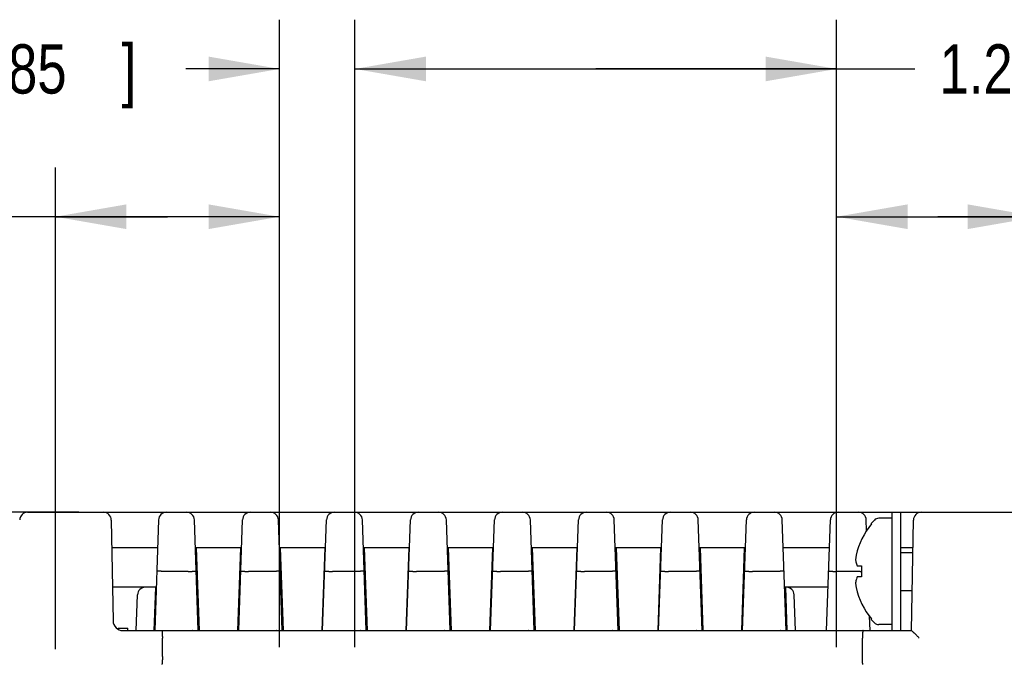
# Model space of a CAD drawing. Header units: inches. Extents: x 0 to 22, y 0 to 17.
# Tile 25 of 41: x 13.8 to 16.3, y 6.2 to 7.9. Entities that reach past the tile are written whole.
import ezdxf

# ---------------------------------------------------------------- set-up
doc = ezdxf.new("R2010")
doc.units = ezdxf.units.IN
doc.header["$LTSCALE"] = 1.21
doc.header["$MEASUREMENT"] = 0
doc.layers.get('0').update_dxf_attribs({"linetype": 'CONTINUOUS'})
doc.layers.add('DIMENSIONS', color=7, linetype='CONTINUOUS')
doc.styles.get("Standard").update_dxf_attribs({"font": 'txt', "width": 0.8})
doc.dimstyles.new('DIMSTYLE_1', dxfattribs={"dimtxt": 0.125, "dimasz": 0.18, "dimexe": 0.18, "dimexo": 0.0625, "dimgap": 0.09, "dimtad": 0, "dimtih": 1, "dimtoh": 1, "dimdec": 3, "dimzin": 4, "dimdsep": 46, "dimtxsty": 'STANDARD', "dimblk": '_FILLED', "dimblk1": '_FILLED', "dimblk2": '_FILLED', "dimcen": 0.09, "dimadec": 0, "dimazin": 0, "dimtp": 0.01, "dimtm": 0.01, "dimtfac": 1, "dimtdec": 3, "dimtofl": 0, "dimtmove": 0, "dimatfit": 3, "dimldrblk": '_FILLED', "dimfxl": 1, "dimtolj": 1, "dimtzin": 4, "dimarcsym": 0})

# ---------------------------------------------------------------- blocks, each defined once
blk = doc.blocks.new('_FILLED')
at = {"color": 0, "linetype": 'BYBLOCK'}
blk.add_solid([(0, 0), (-1, 0.174), (-1, -0.174)], dxfattribs=at)
blk = doc.blocks.new('*D4')
at = {"layer": 'DIMENSIONS', "color": 2, "linetype": 'CONTINUOUS'}
for p, q in [((15.8947, 6.2611), (15.8947, 7.4786)), ((16.4073, 6.6082), (16.4073, 7.4786)), ((15.8947, 7.3536), (16.151, 7.3536)), ((16.4073, 7.3536), (16.151, 7.3536)), ((16.151, 7.3536), (16.9281, 7.3536))]:
    blk.add_line(p, q, dxfattribs=at)
at = {"layer": 'DIMENSIONS', "color": 2, "linetype": 'CONTINUOUS', "xscale": 0.18, "yscale": 0.18, "zscale": 0.18, "rotation": 180}
blk.add_blockref('_FILLED', (15.8947, 7.3536), dxfattribs=at)
at = {"layer": 'DIMENSIONS', "color": 2, "linetype": 'CONTINUOUS', "xscale": 0.18, "yscale": 0.18, "zscale": 0.18}
blk.add_blockref('_FILLED', (16.4073, 7.3536), dxfattribs=at)
at = {"layer": 'DIMENSIONS', "color": 2, "linetype": 'CONTINUOUS', "width": 0.8}
for s, p in [('.513', (16.9906, 7.2911)), ('[', (17.5156, 7.2911)), ('13.02', (17.6156, 7.2911)), (']', (18.1156, 7.2911))]:
    blk.add_text(s, height=0.125, dxfattribs=at).set_placement(p)
blk = doc.blocks.new('*D5')
at = {"layer": 'DIMENSIONS', "color": 2, "linetype": 'CONTINUOUS'}
for p, q in [((14.6729, 6.2611), (14.6729, 7.8536)), ((15.8947, 6.2611), (15.8947, 7.8536)), ((14.6729, 7.7286), (15.2838, 7.7286)), ((15.8947, 7.7286), (15.2838, 7.7286)), ((15.2838, 7.7286), (16.093, 7.7286))]:
    blk.add_line(p, q, dxfattribs=at)
at = {"layer": 'DIMENSIONS', "color": 2, "linetype": 'CONTINUOUS', "xscale": 0.18, "yscale": 0.18, "zscale": 0.18, "rotation": 180}
blk.add_blockref('_FILLED', (14.6729, 7.7286), dxfattribs=at)
at = {"layer": 'DIMENSIONS', "color": 2, "linetype": 'CONTINUOUS', "xscale": 0.18, "yscale": 0.18, "zscale": 0.18}
blk.add_blockref('_FILLED', (15.8947, 7.7286), dxfattribs=at)
at = {"layer": 'DIMENSIONS', "color": 2, "linetype": 'CONTINUOUS', "width": 0.8}
for s, p in [('1.222', (16.1555, 7.6661)), ('[', (16.7805, 7.6661)), ('31.03', (16.8805, 7.6661)), (']', (17.3805, 7.6661))]:
    blk.add_text(s, height=0.125, dxfattribs=at).set_placement(p)
blk = doc.blocks.new('*D6')
at = {"layer": 'DIMENSIONS', "color": 2, "linetype": 'CONTINUOUS'}
for p, q in [((13.9133, 6.2561), (13.9133, 7.4786)), ((14.4819, 6.2611), (14.4819, 7.4786)), ((14.1976, 7.3536), (13.4153, 7.3536)), ((13.9133, 7.3536), (14.1976, 7.3536)), ((14.4819, 7.3536), (14.1976, 7.3536))]:
    blk.add_line(p, q, dxfattribs=at)
at = {"layer": 'DIMENSIONS', "color": 2, "linetype": 'CONTINUOUS', "xscale": 0.18, "yscale": 0.18, "zscale": 0.18, "rotation": 180}
blk.add_blockref('_FILLED', (13.9133, 7.3536), dxfattribs=at)
at = {"layer": 'DIMENSIONS', "color": 2, "linetype": 'CONTINUOUS', "xscale": 0.18, "yscale": 0.18, "zscale": 0.18}
blk.add_blockref('_FILLED', (14.4819, 7.3536), dxfattribs=at)
at = {"layer": 'DIMENSIONS', "color": 2, "linetype": 'CONTINUOUS', "width": 0.8}
for s, p in [('.569', (12.1278, 7.2911)), ('[', (12.6528, 7.2911)), (']', (13.2528, 7.2911)), ('14.44', (12.7528, 7.2911))]:
    blk.add_text(s, height=0.125, dxfattribs=at).set_placement(p)
blk = doc.blocks.new('*D7')
at = {"layer": 'DIMENSIONS', "color": 2, "linetype": 'CONTINUOUS'}
for p, q in [((14.4819, 6.2611), (14.4819, 7.8536)), ((14.6729, 6.2611), (14.6729, 7.8536)), ((14.4819, 7.7286), (14.2441, 7.7286)), ((14.6729, 7.7286), (15.0329, 7.7286))]:
    blk.add_line(p, q, dxfattribs=at)
at = {"layer": 'DIMENSIONS', "color": 2, "linetype": 'CONTINUOUS', "xscale": 0.18, "yscale": 0.18, "zscale": 0.18}
blk.add_blockref('_FILLED', (14.4819, 7.7286), dxfattribs=at)
at = {"layer": 'DIMENSIONS', "color": 2, "linetype": 'CONTINUOUS', "xscale": 0.18, "yscale": 0.18, "zscale": 0.18, "rotation": 180}
blk.add_blockref('_FILLED', (14.6729, 7.7286), dxfattribs=at)
at = {"layer": 'DIMENSIONS', "color": 2, "linetype": 'CONTINUOUS', "width": 0.8}
for s, p in [('.191', (13.0566, 7.6661)), ('[', (13.5816, 7.6661)), ('4.85', (13.6816, 7.6661)), (']', (14.0816, 7.6661))]:
    blk.add_text(s, height=0.125, dxfattribs=at).set_placement(p)
blk = doc.blocks.new('*D8')
at = {"layer": 'DIMENSIONS', "color": 2, "linetype": 'CONTINUOUS'}
for p, q in [((13.9727, 6.6036), (11.7053, 6.6036)), ((11.8303, 6.6036), (11.8303, 6.2439)), ((11.8303, 5.6342), (11.8303, 5.9939)), ((14.6504, 5.6342), (11.7053, 5.6342))]:
    blk.add_line(p, q, dxfattribs=at)
at = {"layer": 'DIMENSIONS', "color": 2, "linetype": 'CONTINUOUS', "xscale": 0.18, "yscale": 0.18, "zscale": 0.18}
for p, rotation in [((11.8303, 6.6036), 90), ((11.8303, 5.6342), 270)]:
    blk.add_blockref('_FILLED', p, dxfattribs=dict(at, rotation=rotation))
at = {"layer": 'DIMENSIONS', "color": 2, "linetype": 'CONTINUOUS', "width": 0.8}
for s, p in [('.969', (11.2178, 6.0564)), ('[', (11.7428, 6.0564)), ('24.62', (11.8428, 6.0564)), (']', (12.3428, 6.0564))]:
    blk.add_text(s, height=0.125, dxfattribs=at).set_placement(p)

msp = doc.modelspace()

# ---------------------------------------------------------------- linework, layer by layer
at = {"color": 7, "linetype": 'CONTINUOUS'}
for p, q in [((13.8428, 6.6036), (16.4173, 6.6036)), ((16.0353, 6.3036), (16.0353, 6.6036)), ((16.0573, 6.3036), (16.0573, 6.6036)), ((14.0551, 6.5839), (14.0596, 6.3281)), ((14.175, 6.5843), (14.1652, 6.3036)), ((14.2757, 6.3036), (14.2659, 6.5843)), ((14.3782, 6.3036), (14.388, 6.5843)), ((14.4887, 6.3036), (14.4789, 6.5843)), ((14.5912, 6.3036), (14.601, 6.5843)), ((14.7017, 6.3036), (14.6919, 6.5843)), ((14.8042, 6.3036), (14.814, 6.5843)), ((14.9147, 6.3036), (14.9049, 6.5843)), ((15.0172, 6.3036), (15.027, 6.5843)), ((15.1277, 6.3036), (15.1179, 6.5843)), ((15.2302, 6.3036), (15.24, 6.5843)), ((15.3407, 6.3036), (15.3309, 6.5843)), ((15.4432, 6.3036), (15.453, 6.5843)), ((15.5537, 6.3036), (15.5439, 6.5843)), ((15.6562, 6.3036), (15.666, 6.5843)), ((15.7667, 6.3036), (15.7569, 6.5843)), ((15.8692, 6.3036), (15.879, 6.5843)), ((15.9708, 6.5571), (15.9699, 6.5843)), ((15.9905, 6.5839), (15.9833, 6.5759)), ((15.9833, 6.574), (15.9833, 6.5759)), ((16.0353, 6.5886), (16.0014, 6.5886)), ((16.0847, 6.3036), (16.0896, 6.5839)), ((14.1725, 6.5136), (14.0564, 6.5136)), ((14.3855, 6.5136), (14.2683, 6.5136)), ((14.2704, 6.5136), (14.2778, 6.3036)), ((14.3761, 6.3036), (14.3834, 6.5136)), ((14.5985, 6.5136), (14.4813, 6.5136)), ((14.4834, 6.5136), (14.4908, 6.3036)), ((14.5964, 6.5136), (14.5891, 6.3036)), ((14.8115, 6.5136), (14.6943, 6.5136)), ((14.6964, 6.5136), (14.7038, 6.3036)), ((14.8094, 6.5136), (14.8021, 6.3036)), ((15.0245, 6.5136), (14.9073, 6.5136)), ((14.9094, 6.5136), (14.9168, 6.3036)), ((15.0151, 6.3036), (15.0224, 6.5136)), ((15.2375, 6.5136), (15.1203, 6.5136)), ((15.1224, 6.5136), (15.1298, 6.3036)), ((15.2354, 6.5136), (15.2281, 6.3036)), ((15.4505, 6.5136), (15.3333, 6.5136)), ((15.3354, 6.5136), (15.3428, 6.3036)), ((15.4484, 6.5136), (15.4411, 6.3036)), ((15.6635, 6.5136), (15.5463, 6.5136)), ((15.5484, 6.5136), (15.5558, 6.3036)), ((15.6541, 6.3036), (15.6614, 6.5136)), ((15.8765, 6.5136), (15.7593, 6.5136)), ((16.0884, 6.5136), (16.0573, 6.5136)), ((16.0573, 6.5016), (16.0882, 6.5016)), ((14.2504, 6.4536), (14.1904, 6.4536)), ((14.4634, 6.4536), (14.4034, 6.4536)), ((14.6764, 6.4536), (14.6164, 6.4536)), ((14.8894, 6.4536), (14.8294, 6.4536)), ((15.1024, 6.4536), (15.0424, 6.4536)), ((15.3154, 6.4536), (15.2554, 6.4536)), ((15.5284, 6.4536), (15.4684, 6.4536)), ((15.7414, 6.4536), (15.6814, 6.4536)), ((15.9544, 6.4536), (15.8944, 6.4536)), ((15.9471, 6.4676), (15.9575, 6.4676)), ((15.9575, 6.4396), (15.9471, 6.4396)), ((14.169, 6.4136), (14.0581, 6.4136)), ((14.1185, 6.3036), (14.1217, 6.3943)), ((14.1669, 6.4136), (14.1631, 6.3036)), ((15.873, 6.4136), (15.7628, 6.4136)), ((15.7649, 6.4135), (15.7688, 6.3036)), ((15.7902, 6.3036), (15.787, 6.3943)), ((16.0573, 6.4056), (16.0865, 6.4056)), ((15.9797, 6.3036), (15.9784, 6.3398)), ((15.9833, 6.3312), (15.9833, 6.3332)), ((15.9905, 6.3232), (15.9833, 6.3312)), ((16.0353, 6.3186), (16.0014, 6.3186)), ((14.0728, 6.3065), (14.0728, 6.3096)), ((14.0728, 6.3096), (14.0968, 6.3096)), ((14.0846, 6.3036), (16.0847, 6.3036)), ((14.0968, 6.3036), (14.0968, 6.3096)), ((14.1847, 6.2379), (14.1846, 6.2843)), ((15.96, 6.2379), (15.9601, 6.2843))]:
    msp.add_line(p, q, dxfattribs=at)
for points in [[(14.2623, 6.3036), (14.2614, 6.3036), (14.261, 6.3036)], [(14.4753, 6.3036), (14.4744, 6.3036), (14.474, 6.3036)], [(14.6883, 6.3036), (14.6874, 6.3036), (14.687, 6.3036)], [(14.9013, 6.3036), (14.9004, 6.3036), (14.9, 6.3036)], [(15.1143, 6.3036), (15.1134, 6.3036), (15.113, 6.3036)], [(15.3273, 6.3036), (15.3264, 6.3036), (15.326, 6.3036)], [(15.5403, 6.3036), (15.5394, 6.3036), (15.539, 6.3036)], [(15.7533, 6.3036), (15.7524, 6.3036), (15.752, 6.3036)]]:
    msp.add_lwpolyline(points, dxfattribs=at)
for centre, radius, start, end in [((13.8428, 6.5836), 0.02, 89.9998, 178.4936), ((14.0352, 6.5836), 0.02, 1.0003, 90), ((14.195, 6.5836), 0.02, 90, 178), ((14.2459, 6.5836), 0.02, 2, 90), ((14.408, 6.5836), 0.02, 90, 178), ((14.4589, 6.5836), 0.02, 2, 90), ((14.621, 6.5836), 0.02, 90, 178), ((14.6719, 6.5836), 0.02, 2, 90), ((14.834, 6.5836), 0.02, 90, 178), ((14.8849, 6.5836), 0.02, 2, 90), ((15.047, 6.5836), 0.02, 90, 178), ((15.0979, 6.5836), 0.02, 2, 90), ((15.26, 6.5836), 0.02, 90, 178), ((15.3109, 6.5836), 0.02, 2, 90), ((15.473, 6.5836), 0.02, 90, 178), ((15.5239, 6.5836), 0.02, 2, 90), ((15.686, 6.5836), 0.02, 90, 178), ((15.7369, 6.5836), 0.02, 2, 90), ((15.899, 6.5836), 0.02, 90, 178), ((15.9499, 6.5836), 0.02, 2, 90), ((16.1096, 6.5836), 0.02, 90, 179), ((16.1272, 6.4536), 0.1876, 140.0817, 167.33), ((16.0014, 6.5736), 0.015, 90, 136.356), ((14.1417, 6.3936), 0.02, 90, 178), ((15.767, 6.3936), 0.02, 2, 90), ((16.1272, 6.4536), 0.1876, 192.67, 219.9183), ((14.0846, 6.3286), 0.025, 181, 270), ((16.0014, 6.3336), 0.015, 223.644, 270)]:
    msp.add_arc(centre, radius, start, end, dxfattribs=at)
for points, knots in [([(15.9442, 6.4947), (15.944, 6.4934), (15.9436, 6.4907), (15.9432, 6.4866), (15.9429, 6.4839), (15.9428, 6.4826)], [0, 0, 0, 0, 0.336744, 0.67005, 1, 1, 1, 1]), ([(15.9428, 6.4826), (15.943, 6.481), (15.9436, 6.4777), (15.945, 6.4726), (15.9463, 6.4693), (15.9471, 6.4676)], [0, 0, 0, 0, 0.313216, 0.638729, 1, 1, 1, 1]), ([(14.1904, 6.4536), (14.1898, 6.4536), (14.1886, 6.4537), (14.1868, 6.4537), (14.185, 6.4538), (14.1832, 6.4538), (14.1815, 6.4539), (14.1799, 6.4539), (14.1784, 6.4539), (14.177, 6.454), (14.1757, 6.454), (14.1745, 6.454), (14.1735, 6.454), (14.1726, 6.454), (14.1718, 6.454), (14.1713, 6.454), (14.1708, 6.454), (14.1706, 6.454), (14.1704, 6.4539), (14.1704, 6.4539)], [0, 0, 0, 0, 0.091319, 0.182641, 0.272525, 0.360273, 0.444839, 0.525644, 0.601862, 0.673035, 0.738372, 0.797469, 0.849662, 0.894622, 0.931937, 0.961289, 0.982462, 0.995294, 1, 1, 1, 1]), ([(14.2504, 6.4536), (14.251, 6.4536), (14.2523, 6.4536), (14.2541, 6.4537), (14.2559, 6.4537), (14.2576, 6.4538), (14.2593, 6.4538), (14.2609, 6.4539), (14.2624, 6.4539), (14.2639, 6.4539), (14.2652, 6.454), (14.2663, 6.454), (14.2674, 6.454), (14.2683, 6.454), (14.269, 6.454), (14.2696, 6.454), (14.27, 6.4539), (14.2703, 6.454), (14.2704, 6.4539), (14.2704, 6.4539)], [0, 0, 0, 0, 0.091206, 0.182436, 0.272241, 0.359916, 0.444405, 0.52513, 0.601264, 0.67235, 0.737599, 0.796603, 0.848691, 0.893539, 0.930738, 0.959964, 0.980979, 0.993604, 1, 1, 1, 1]), ([(14.3834, 6.4539), (14.3834, 6.4539), (14.3835, 6.4541), (14.3838, 6.4539), (14.3842, 6.454), (14.3848, 6.454), (14.3856, 6.454), (14.3865, 6.454), (14.3875, 6.454), (14.3887, 6.454), (14.39, 6.4539), (14.3914, 6.4539), (14.3929, 6.4539), (14.3945, 6.4538), (14.3962, 6.4538), (14.398, 6.4537), (14.3998, 6.4537), (14.4016, 6.4536), (14.4028, 6.4536), (14.4034, 6.4536)], [0, 0, 0, 0, 0.007399, 0.019934, 0.040828, 0.069955, 0.107066, 0.151831, 0.203848, 0.262795, 0.327994, 0.399035, 0.475128, 0.555817, 0.640278, 0.727928, 0.817703, 0.90888, 1, 1, 1, 1]), ([(14.4834, 6.4539), (14.4834, 6.4539), (14.4833, 6.454), (14.483, 6.4539), (14.4826, 6.454), (14.482, 6.454), (14.4813, 6.454), (14.4804, 6.454), (14.4793, 6.454), (14.4782, 6.454), (14.4769, 6.4539), (14.4754, 6.4539), (14.4739, 6.4539), (14.4723, 6.4538), (14.4706, 6.4538), (14.4689, 6.4537), (14.4671, 6.4537), (14.4653, 6.4536), (14.464, 6.4536), (14.4634, 6.4536)], [0, 0, 0, 0, 0.006396, 0.019021, 0.040036, 0.069262, 0.106461, 0.151309, 0.203397, 0.262401, 0.32765, 0.398736, 0.47487, 0.555595, 0.640084, 0.727759, 0.817564, 0.908794, 1, 1, 1, 1]), ([(14.5964, 6.4539), (14.5964, 6.4539), (14.5965, 6.4541), (14.5968, 6.4539), (14.5972, 6.454), (14.5978, 6.454), (14.5986, 6.454), (14.5995, 6.454), (14.6005, 6.454), (14.6017, 6.454), (14.603, 6.4539), (14.6044, 6.4539), (14.6059, 6.4539), (14.6075, 6.4538), (14.6092, 6.4538), (14.611, 6.4537), (14.6128, 6.4537), (14.6146, 6.4536), (14.6158, 6.4536), (14.6164, 6.4536)], [0, 0, 0, 0, 0.007399, 0.019934, 0.040828, 0.069955, 0.107066, 0.151831, 0.203848, 0.262795, 0.327994, 0.399035, 0.475128, 0.555817, 0.640278, 0.727928, 0.817703, 0.90888, 1, 1, 1, 1]), ([(14.6964, 6.4539), (14.6964, 6.4539), (14.6963, 6.454), (14.696, 6.4539), (14.6956, 6.454), (14.695, 6.454), (14.6943, 6.454), (14.6934, 6.454), (14.6923, 6.454), (14.6912, 6.454), (14.6899, 6.4539), (14.6884, 6.4539), (14.6869, 6.4539), (14.6853, 6.4538), (14.6836, 6.4538), (14.6819, 6.4537), (14.6801, 6.4537), (14.6783, 6.4536), (14.677, 6.4536), (14.6764, 6.4536)], [0, 0, 0, 0, 0.006396, 0.019021, 0.040036, 0.069262, 0.106461, 0.151309, 0.203397, 0.262401, 0.32765, 0.398736, 0.47487, 0.555595, 0.640084, 0.727759, 0.817564, 0.908794, 1, 1, 1, 1]), ([(14.8094, 6.4539), (14.8094, 6.4539), (14.8095, 6.4541), (14.8098, 6.4539), (14.8102, 6.454), (14.8108, 6.454), (14.8116, 6.454), (14.8125, 6.454), (14.8135, 6.454), (14.8147, 6.454), (14.816, 6.4539), (14.8174, 6.4539), (14.8189, 6.4539), (14.8205, 6.4538), (14.8222, 6.4538), (14.824, 6.4537), (14.8258, 6.4537), (14.8276, 6.4536), (14.8288, 6.4536), (14.8294, 6.4536)], [0, 0, 0, 0, 0.007399, 0.019934, 0.040828, 0.069955, 0.107066, 0.151831, 0.203848, 0.262795, 0.327994, 0.399035, 0.475128, 0.555817, 0.640278, 0.727928, 0.817703, 0.90888, 1, 1, 1, 1]), ([(14.9094, 6.4539), (14.9094, 6.4539), (14.9093, 6.454), (14.909, 6.4539), (14.9086, 6.454), (14.908, 6.454), (14.9073, 6.454), (14.9064, 6.454), (14.9053, 6.454), (14.9042, 6.454), (14.9029, 6.4539), (14.9014, 6.4539), (14.8999, 6.4539), (14.8983, 6.4538), (14.8966, 6.4538), (14.8949, 6.4537), (14.8931, 6.4537), (14.8913, 6.4536), (14.89, 6.4536), (14.8894, 6.4536)], [0, 0, 0, 0, 0.006396, 0.019021, 0.040036, 0.069262, 0.106461, 0.151309, 0.203397, 0.262401, 0.32765, 0.398736, 0.47487, 0.555595, 0.640084, 0.727759, 0.817564, 0.908794, 1, 1, 1, 1]), ([(15.0224, 6.4539), (15.0224, 6.4539), (15.0225, 6.4541), (15.0228, 6.4539), (15.0232, 6.454), (15.0238, 6.454), (15.0246, 6.454), (15.0255, 6.454), (15.0265, 6.454), (15.0277, 6.454), (15.029, 6.4539), (15.0304, 6.4539), (15.0319, 6.4539), (15.0335, 6.4538), (15.0352, 6.4538), (15.037, 6.4537), (15.0388, 6.4537), (15.0406, 6.4536), (15.0418, 6.4536), (15.0424, 6.4536)], [0, 0, 0, 0, 0.007399, 0.019934, 0.040828, 0.069955, 0.107066, 0.151831, 0.203848, 0.262795, 0.327994, 0.399035, 0.475128, 0.555817, 0.640278, 0.727928, 0.817703, 0.90888, 1, 1, 1, 1]), ([(15.1224, 6.4539), (15.1224, 6.4539), (15.1223, 6.454), (15.122, 6.4539), (15.1216, 6.454), (15.121, 6.454), (15.1203, 6.454), (15.1194, 6.454), (15.1183, 6.454), (15.1172, 6.454), (15.1159, 6.4539), (15.1144, 6.4539), (15.1129, 6.4539), (15.1113, 6.4538), (15.1096, 6.4538), (15.1079, 6.4537), (15.1061, 6.4537), (15.1043, 6.4536), (15.103, 6.4536), (15.1024, 6.4536)], [0, 0, 0, 0, 0.006396, 0.019021, 0.040036, 0.069262, 0.106461, 0.151309, 0.203397, 0.262401, 0.32765, 0.398736, 0.47487, 0.555595, 0.640084, 0.727759, 0.817564, 0.908794, 1, 1, 1, 1]), ([(15.2354, 6.4539), (15.2354, 6.4539), (15.2355, 6.4541), (15.2358, 6.4539), (15.2362, 6.454), (15.2368, 6.454), (15.2376, 6.454), (15.2385, 6.454), (15.2395, 6.454), (15.2407, 6.454), (15.242, 6.4539), (15.2434, 6.4539), (15.2449, 6.4539), (15.2465, 6.4538), (15.2482, 6.4538), (15.25, 6.4537), (15.2518, 6.4537), (15.2536, 6.4536), (15.2548, 6.4536), (15.2554, 6.4536)], [0, 0, 0, 0, 0.007399, 0.019934, 0.040828, 0.069955, 0.107066, 0.151831, 0.203848, 0.262795, 0.327994, 0.399035, 0.475128, 0.555817, 0.640278, 0.727928, 0.817703, 0.90888, 1, 1, 1, 1]), ([(15.3354, 6.4539), (15.3354, 6.4539), (15.3353, 6.454), (15.335, 6.4539), (15.3346, 6.454), (15.334, 6.454), (15.3333, 6.454), (15.3324, 6.454), (15.3313, 6.454), (15.3302, 6.454), (15.3289, 6.4539), (15.3274, 6.4539), (15.3259, 6.4539), (15.3243, 6.4538), (15.3226, 6.4538), (15.3209, 6.4537), (15.3191, 6.4537), (15.3173, 6.4536), (15.316, 6.4536), (15.3154, 6.4536)], [0, 0, 0, 0, 0.006396, 0.019021, 0.040036, 0.069262, 0.106461, 0.151309, 0.203397, 0.262401, 0.32765, 0.398736, 0.47487, 0.555595, 0.640084, 0.727759, 0.817564, 0.908794, 1, 1, 1, 1]), ([(15.4484, 6.4539), (15.4484, 6.4539), (15.4485, 6.4541), (15.4488, 6.4539), (15.4492, 6.454), (15.4498, 6.454), (15.4506, 6.454), (15.4515, 6.454), (15.4525, 6.454), (15.4537, 6.454), (15.455, 6.4539), (15.4564, 6.4539), (15.4579, 6.4539), (15.4595, 6.4538), (15.4612, 6.4538), (15.463, 6.4537), (15.4648, 6.4537), (15.4666, 6.4536), (15.4678, 6.4536), (15.4684, 6.4536)], [0, 0, 0, 0, 0.007399, 0.019934, 0.040828, 0.069955, 0.107066, 0.151831, 0.203848, 0.262795, 0.327994, 0.399035, 0.475128, 0.555817, 0.640278, 0.727928, 0.817703, 0.90888, 1, 1, 1, 1]), ([(15.5484, 6.4539), (15.5484, 6.4539), (15.5483, 6.454), (15.548, 6.4539), (15.5476, 6.454), (15.547, 6.454), (15.5463, 6.454), (15.5454, 6.454), (15.5443, 6.454), (15.5432, 6.454), (15.5419, 6.4539), (15.5404, 6.4539), (15.5389, 6.4539), (15.5373, 6.4538), (15.5356, 6.4538), (15.5339, 6.4537), (15.5321, 6.4537), (15.5303, 6.4536), (15.529, 6.4536), (15.5284, 6.4536)], [0, 0, 0, 0, 0.006396, 0.019021, 0.040036, 0.069262, 0.106461, 0.151309, 0.203397, 0.262401, 0.32765, 0.398736, 0.47487, 0.555595, 0.640084, 0.727759, 0.817564, 0.908794, 1, 1, 1, 1]), ([(15.6614, 6.4539), (15.6614, 6.4539), (15.6615, 6.4541), (15.6618, 6.4539), (15.6622, 6.454), (15.6628, 6.454), (15.6636, 6.454), (15.6645, 6.454), (15.6655, 6.454), (15.6667, 6.454), (15.668, 6.4539), (15.6694, 6.4539), (15.6709, 6.4539), (15.6725, 6.4538), (15.6742, 6.4538), (15.676, 6.4537), (15.6778, 6.4537), (15.6796, 6.4536), (15.6808, 6.4536), (15.6814, 6.4536)], [0, 0, 0, 0, 0.007399, 0.019934, 0.040828, 0.069955, 0.107066, 0.151831, 0.203848, 0.262795, 0.327994, 0.399035, 0.475128, 0.555817, 0.640278, 0.727928, 0.817703, 0.90888, 1, 1, 1, 1]), ([(15.7614, 6.4539), (15.7614, 6.4539), (15.7613, 6.454), (15.761, 6.4539), (15.7606, 6.454), (15.76, 6.454), (15.7593, 6.454), (15.7584, 6.454), (15.7573, 6.454), (15.7562, 6.454), (15.7549, 6.4539), (15.7534, 6.4539), (15.7519, 6.4539), (15.7503, 6.4538), (15.7486, 6.4538), (15.7469, 6.4537), (15.7451, 6.4537), (15.7433, 6.4536), (15.742, 6.4536), (15.7414, 6.4536)], [0, 0, 0, 0, 0.006396, 0.019021, 0.040036, 0.069262, 0.106461, 0.151309, 0.203397, 0.262401, 0.32765, 0.398736, 0.47487, 0.555595, 0.640084, 0.727759, 0.817564, 0.908794, 1, 1, 1, 1]), ([(15.8744, 6.4539), (15.8744, 6.4539), (15.8745, 6.4541), (15.8748, 6.4539), (15.8752, 6.454), (15.8758, 6.454), (15.8766, 6.454), (15.8775, 6.454), (15.8785, 6.454), (15.8797, 6.454), (15.881, 6.4539), (15.8824, 6.4539), (15.8839, 6.4539), (15.8855, 6.4538), (15.8872, 6.4538), (15.889, 6.4537), (15.8908, 6.4537), (15.8926, 6.4536), (15.8938, 6.4536), (15.8944, 6.4536)], [0, 0, 0, 0, 0.007399, 0.019934, 0.040828, 0.069955, 0.107066, 0.151831, 0.203848, 0.262795, 0.327994, 0.399035, 0.475128, 0.555817, 0.640278, 0.727928, 0.817703, 0.90888, 1, 1, 1, 1]), ([(15.9544, 6.4536), (15.955, 6.4536), (15.9561, 6.4536), (15.9572, 6.4537), (15.9576, 6.4537)], [0, 0, 0, 0, 0.577212, 1, 1, 1, 1]), ([(15.9575, 6.4676), (15.9576, 6.4676), (15.9577, 6.4676), (15.9578, 6.4675), (15.9579, 6.4675), (15.958, 6.4675)], [0, 0, 0, 0, 0.332161, 0.665456, 1, 1, 1, 1]), ([(15.958, 6.4675), (15.9578, 6.4644), (15.9575, 6.4582), (15.9575, 6.4489), (15.9578, 6.4427), (15.958, 6.4396)], [0, 0, 0, 0, 0.333268, 0.666732, 1, 1, 1, 1]), ([(15.9471, 6.4396), (15.9463, 6.4379), (15.945, 6.4345), (15.9436, 6.4295), (15.943, 6.4262), (15.9428, 6.4246)], [0, 0, 0, 0, 0.361644, 0.687186, 1, 1, 1, 1]), ([(15.9428, 6.4246), (15.9429, 6.4232), (15.9432, 6.4205), (15.9436, 6.4165), (15.944, 6.4138), (15.9442, 6.4124)], [0, 0, 0, 0, 0.329922, 0.663226, 1, 1, 1, 1]), ([(15.958, 6.4396), (15.9579, 6.4396), (15.9578, 6.4396), (15.9577, 6.4396), (15.9576, 6.4396), (15.9575, 6.4396)], [0, 0, 0, 0, 0.334544, 0.667839, 1, 1, 1, 1]), ([(14.1831, 6.3036), (14.1831, 6.3036), (14.1833, 6.3035), (14.1834, 6.3032), (14.1835, 6.3027), (14.1837, 6.3021), (14.1838, 6.3013), (14.1839, 6.3003), (14.184, 6.2992), (14.1842, 6.2979), (14.1843, 6.2965), (14.1843, 6.295), (14.1844, 6.2934), (14.1845, 6.2917), (14.1845, 6.2899), (14.1846, 6.2881), (14.1846, 6.2862), (14.1846, 6.2849), (14.1846, 6.2843)], [0, 0, 0, 0, 0.008948, 0.024976, 0.04951, 0.082831, 0.124728, 0.174777, 0.23276, 0.297944, 0.369837, 0.447898, 0.531106, 0.619057, 0.710789, 0.805294, 0.902118, 1, 1, 1, 1]), ([(15.9617, 6.3036), (15.9616, 6.3036), (15.9615, 6.3035), (15.9614, 6.3032), (15.9612, 6.3027), (15.9611, 6.3021), (15.961, 6.3013), (15.9608, 6.3003), (15.9607, 6.2992), (15.9606, 6.2979), (15.9605, 6.2965), (15.9604, 6.295), (15.9603, 6.2934), (15.9603, 6.2917), (15.9602, 6.2899), (15.9602, 6.2881), (15.9602, 6.2862), (15.9601, 6.2849), (15.9601, 6.2843)], [0, 0, 0, 0, 0.008948, 0.024976, 0.04951, 0.082831, 0.124728, 0.174777, 0.23276, 0.297944, 0.369837, 0.447898, 0.531106, 0.619057, 0.710789, 0.805294, 0.902118, 1, 1, 1, 1]), ([(16.1044, 6.2843), (16.1037, 6.285), (16.1022, 6.2864), (16.1001, 6.2886), (16.0981, 6.2906), (16.0962, 6.2925), (16.0944, 6.2943), (16.0928, 6.2959), (16.0914, 6.2973), (16.0901, 6.2986), (16.0889, 6.2997), (16.0879, 6.3007), (16.0871, 6.3015), (16.0864, 6.3021), (16.0858, 6.3027), (16.0854, 6.3031), (16.0851, 6.3033), (16.0849, 6.3035), (16.0848, 6.3036), (16.0847, 6.3036)], [0, 0, 0, 0, 0.111353, 0.220023, 0.324302, 0.422967, 0.514358, 0.597536, 0.672285, 0.7383, 0.795846, 0.845466, 0.88733, 0.921802, 0.949481, 0.970824, 0.986143, 0.995792, 1, 1, 1, 1]), ([(14.1847, 6.2379), (14.1847, 6.2373), (14.1848, 6.236), (14.1847, 6.2342), (14.1847, 6.2325), (14.1846, 6.2307), (14.1846, 6.229), (14.1845, 6.2274), (14.1844, 6.2258), (14.1844, 6.2244), (14.1843, 6.223), (14.1841, 6.2218), (14.184, 6.2207), (14.1839, 6.2198), (14.1838, 6.2189), (14.1836, 6.2183), (14.1835, 6.2178), (14.1834, 6.2174), (14.1833, 6.2172), (14.1832, 6.2172)], [0, 0, 0, 0, 0.087139, 0.17425, 0.260099, 0.344284, 0.426053, 0.504401, 0.578999, 0.649118, 0.714005, 0.773432, 0.82674, 0.873428, 0.91332, 0.945966, 0.97119, 0.989075, 1, 1, 1, 1]), ([(15.9615, 6.2172), (15.9615, 6.2172), (15.9614, 6.2174), (15.9612, 6.2178), (15.9611, 6.2183), (15.961, 6.2189), (15.9609, 6.2198), (15.9607, 6.2207), (15.9606, 6.2218), (15.9605, 6.223), (15.9604, 6.2244), (15.9603, 6.2258), (15.9602, 6.2274), (15.9602, 6.229), (15.9601, 6.2307), (15.9601, 6.2325), (15.96, 6.2342), (15.96, 6.236), (15.96, 6.2373), (15.96, 6.2379)], [0, 0, 0, 0, 0.010925, 0.02881, 0.054034, 0.08668, 0.126572, 0.17326, 0.226568, 0.285995, 0.350882, 0.421001, 0.495599, 0.573948, 0.655717, 0.739901, 0.82575, 0.912861, 1, 1, 1, 1])]:
    msp.add_open_spline(points, degree=3, knots=knots, dxfattribs=at)

# ---------------------------------------------------------------- dimensions: what is measured, and where the dimension line sits
at = {"layer": 'DIMENSIONS', "color": 2, "linetype": 'CONTINUOUS'}
dim = msp.add_linear_dim(base=(14.6729, 7.7286), p1=(14.4819, 6.2611), p2=(14.6729, 6.2611), dimstyle='DIMSTYLE_1', dxfattribs=at)
dim.commit()
dim.dimension.update_dxf_attribs({"geometry": '*D7', "text_midpoint": (13.6191, 7.7286), "dimtype": 160})
for base, p1, p2, angle, picture, middle in [((14.6729, 7.7286), (15.8947, 6.2611), (14.6729, 6.2611), 180, '*D5', (16.818, 7.7286)), ((13.9133, 7.3536), (14.4819, 6.2611), (13.9133, 6.2561), 180, '*D6', (12.7403, 7.3536)), ((15.8947, 7.3536), (16.4073, 6.6082), (15.8947, 6.2611), 180, '*D4', (17.6031, 7.3536)), ((11.8303, 6.6036), (14.6504, 5.6342), (13.9727, 6.6036), 90, '*D8', (11.8303, 6.1189))]:
    dim = msp.add_linear_dim(base=base, p1=p1, p2=p2, angle=angle, dimstyle='DIMSTYLE_1', dxfattribs=at)
    dim.commit()
    dim.dimension.update_dxf_attribs({"geometry": picture, "text_midpoint": middle, "dimtype": 160})

doc.saveas('drawing.dxf')
